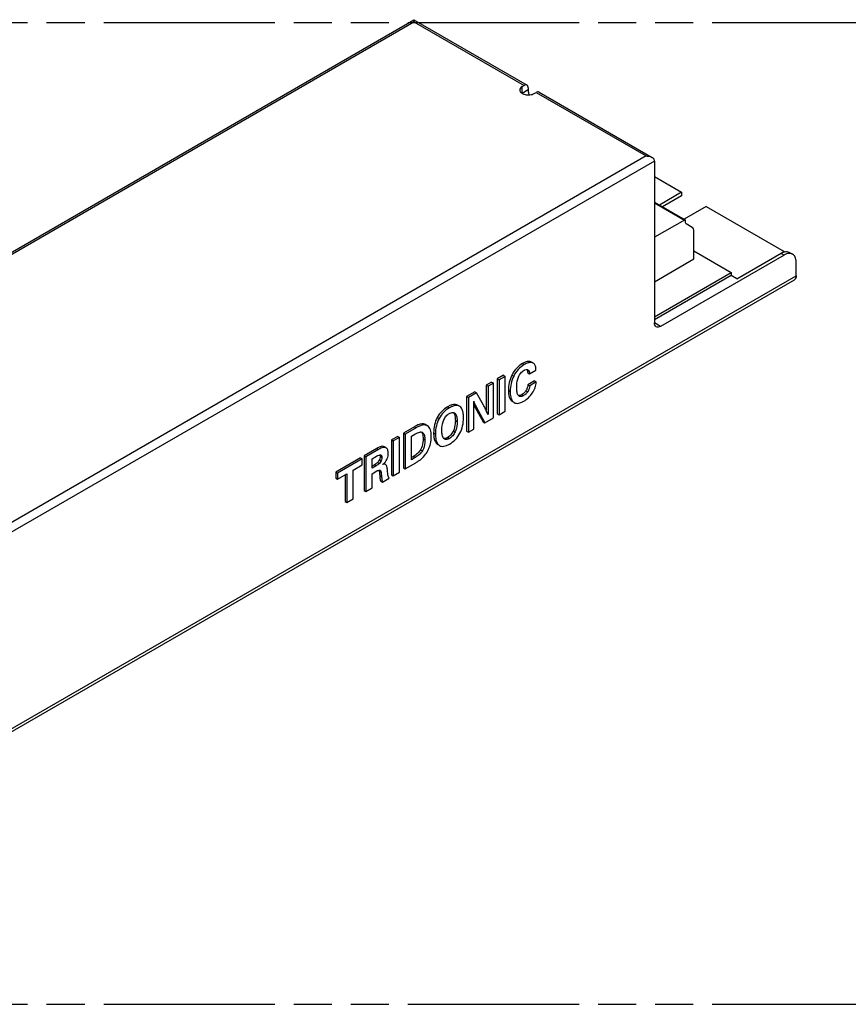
# Model space of a CAD drawing. Header units: millimetres. Extents: x 0 to 210, y 0 to 297.
# Tile 5 of 7: x 92 to 135, y 208 to 258. Entities that reach past the tile are written whole.
import ezdxf

# ---------------------------------------------------------------- set-up
doc = ezdxf.new("R2010")
doc.units = ezdxf.units.MM
doc.header["$LTSCALE"] = 19.36
doc.linetypes.add('PHANTOM', pattern=[0.8, 0.45, -0.05, 0.1, -0.05, 0.1, -0.05])
doc.layers.get('0').update_dxf_attribs({"linetype": 'CONTINUOUS'})
doc.layers.add('DEFAULT_3', color=7, linetype='PHANTOM')
doc.layers.add('Z_AXIS', color=7, linetype='CONTINUOUS')

msp = doc.modelspace()

# ---------------------------------------------------------------- linework, layer by layer
at = {"color": 7, "linetype": 'CONTINUOUS'}
for p, q in [((63.8869, 229.8075), (112.388, 257.8095)), ((112.3888, 257.8095), (118.1474, 254.4848)), ((117.9038, 254.4167), (117.9958, 254.4698)), ((118.2103, 254.3459), (118.2103, 254.2398)), ((118.5167, 254.0629), (118.6086, 254.116)), ((118.7603, 254.131), (124.5189, 250.8063)), ((124.6296, 250.6221), (124.6296, 242.3781)), ((131.2328, 245.8366), (124.936, 242.2012)), ((126.6458, 246.0436), (128.544, 244.9477)), ((128.8275, 244.6248), (131.0796, 245.9251)), ((131.5129, 245.968), (131.6661, 245.8796)), ((131.8456, 244.7752), (131.8456, 245.4828)), ((124.6296, 242.6877), (128.544, 244.9477)), ((128.544, 244.7885), (124.6296, 242.5285)), ((128.544, 244.9477), (128.544, 244.7885)), ((128.8275, 244.6248), (128.544, 244.7885)), ((69.2479, 208.488), (131.7559, 244.5768)), ((118.3721, 240.3842), (118.3448, 240.3977)), ((118.4378, 240.3464), (118.3721, 240.3843)), ((118.4639, 240.3311), (118.4367, 240.3446)), ((116.9453, 239.7107), (116.6291, 239.5281)), ((116.9453, 239.7107), (117.0372, 239.6576)), ((118.1798, 239.8432), (118.2717, 239.7901)), ((118.2717, 239.7901), (118.5961, 239.9774)), ((118.5961, 239.9774), (118.5961, 240.0119)), ((116.3392, 239.3608), (116.0706, 239.2057)), ((116.0706, 239.2057), (116.1625, 239.1526)), ((116.0706, 239.2057), (116.0706, 237.9149)), ((116.4311, 239.3077), (116.1625, 239.1526)), ((116.3392, 239.3608), (116.4311, 239.3077)), ((116.4311, 237.5386), (116.4311, 239.3077)), ((116.6291, 239.5281), (116.721, 239.475)), ((116.6291, 239.5281), (116.6291, 237.759)), ((117.0372, 239.6576), (116.721, 239.475)), ((116.721, 239.475), (116.721, 237.706)), ((117.0372, 237.8885), (117.0372, 239.6576)), ((118.5224, 239.425), (118.1899, 239.233)), ((118.1899, 239.233), (118.2819, 239.18)), ((118.6143, 239.3719), (118.2819, 239.18)), ((118.5224, 239.425), (118.6143, 239.3719)), ((115.4838, 238.8669), (115.0723, 238.6293)), ((115.5757, 238.8138), (115.1642, 238.5762)), ((115.4838, 238.8669), (115.5757, 238.8138)), ((115.9324, 238.187), (115.5757, 238.8138)), ((116.1625, 239.1526), (116.1625, 237.7162)), ((114.7048, 238.1352), (114.6128, 238.1883)), ((115.0723, 238.6293), (115.1642, 238.5762)), ((115.0723, 238.6293), (115.0723, 236.8602)), ((115.1642, 238.5762), (115.1642, 236.8071)), ((115.4328, 236.9622), (115.4328, 238.3925)), ((115.4422, 238.1912), (115.9094, 237.3436)), ((117.375, 238.3893), (117.4024, 238.3712)), ((117.4024, 238.3712), (117.466, 238.3345)), ((117.467, 238.3362), (117.4943, 238.3181)), ((114.7268, 238.1211), (114.7048, 238.1353)), ((115.5341, 238.1381), (116.0014, 237.2905)), ((116.6291, 237.759), (116.721, 237.706)), ((116.721, 237.706), (117.0372, 237.8885)), ((113.066, 237.1449), (112.9741, 237.1979)), ((115.9094, 237.3436), (116.0014, 237.2905)), ((116.0014, 237.2905), (116.4311, 237.5386)), ((112.4127, 237.0938), (111.8502, 236.769)), ((111.8502, 236.769), (111.9421, 236.716)), ((111.8502, 236.769), (111.8502, 235)), ((112.5046, 237.0407), (111.9421, 236.716)), ((111.9421, 236.716), (111.9421, 234.9469)), ((112.2583, 236.6127), (112.4367, 236.7157)), ((112.824, 236.805), (112.829, 236.8017)), ((113.0811, 237.1355), (113.0661, 237.1451)), ((115.0723, 236.8602), (115.1642, 236.8071)), ((115.1642, 236.8071), (115.4328, 236.9622)), ((111.5603, 236.6017), (111.2441, 236.4191)), ((111.2441, 236.4191), (111.336, 236.366)), ((111.2441, 236.4191), (111.2441, 234.65)), ((111.6522, 236.5486), (111.336, 236.366)), ((111.336, 236.366), (111.336, 234.597)), ((111.5603, 236.6017), (111.6522, 236.5486)), ((111.6522, 234.7795), (111.6522, 236.5486)), ((112.2583, 235.414), (112.2583, 236.6127)), ((113.576, 236.2006), (113.6018, 236.1837)), ((113.6018, 236.1837), (113.6671, 236.146)), ((110.4951, 235.9867), (109.8454, 235.6116)), ((110.587, 235.9336), (109.9373, 235.5585)), ((110.963, 236.0225), (110.8711, 236.0756)), ((110.9701, 236.0181), (110.9632, 236.0228)), ((113.6679, 236.1475), (113.6937, 236.1306)), ((109.667, 235.5086), (108.4051, 234.7801)), ((109.7589, 235.4555), (108.4971, 234.727)), ((109.2876, 234.8828), (109.7589, 235.1549)), ((109.667, 235.5086), (109.7589, 235.4555)), ((109.7589, 235.1549), (109.7589, 235.4555)), ((109.8454, 235.6116), (109.9373, 235.5585)), ((109.8454, 235.6116), (109.8454, 233.8425)), ((109.9373, 235.5585), (109.9373, 233.7894)), ((110.2535, 235.4553), (110.4897, 235.5916)), ((110.2535, 234.9785), (110.2535, 235.4553)), ((110.3795, 235.1574), (110.2535, 235.0846)), ((110.6914, 235.6526), (110.7082, 235.6456)), ((110.9471, 235.1677), (110.8552, 235.2208)), ((111.9421, 234.9469), (112.4864, 235.2611)), ((112.361, 235.5795), (112.2583, 235.5202)), ((112.4529, 235.5264), (112.2583, 235.414)), ((108.4051, 234.7801), (108.4971, 234.727)), ((108.4051, 234.7801), (108.4051, 234.4795)), ((108.4971, 234.727), (108.4971, 234.4264)), ((108.4971, 234.4264), (108.9724, 234.7008)), ((108.9724, 234.7008), (108.9724, 233.2323)), ((109.2876, 233.4143), (109.2876, 234.8828)), ((110.4715, 235.1043), (110.2535, 234.9785)), ((110.2535, 234.6939), (110.5069, 234.8402)), ((110.2535, 233.972), (110.2535, 234.6939)), ((111.336, 234.597), (111.6522, 234.7795)), ((111.8502, 235), (111.9421, 234.9469)), ((108.4051, 234.4795), (108.4971, 234.4264)), ((108.8805, 234.6478), (108.8805, 233.2854)), ((110.6887, 234.3294), (110.7806, 234.2763)), ((110.7806, 234.2763), (111.1252, 234.4752)), ((111.2441, 234.65), (111.336, 234.597)), ((109.8454, 233.8425), (109.9373, 233.7894)), ((109.9373, 233.7894), (110.2535, 233.972)), ((108.8805, 233.2854), (108.9724, 233.2323)), ((108.9724, 233.2323), (109.2876, 233.4143))]:
    msp.add_line(p, q, dxfattribs=at)
at = {"color": 9, "linetype": 'CONTINUOUS'}
for p, q in [((64.1898, 229.8798), (112.3884, 257.7071)), ((117.9038, 254.0629), (117.9038, 254.4167)), ((118.2103, 254.2398), (117.9038, 254.0629)), ((124.216, 250.8786), (76.0174, 223.0513)), ((124.6296, 250.6221), (76.0327, 222.5648)), ((131.0796, 245.9251), (131.2328, 245.8366)), ((69.3376, 208.6864), (131.8456, 244.7752)), ((124.936, 242.2012), (124.6296, 242.3781)), ((117.9142, 240.3071), (118.0062, 240.254)), ((118.3448, 240.3977), (118.4367, 240.3446)), ((117.3768, 239.7248), (117.4687, 239.6717)), ((117.1956, 238.9411), (117.2876, 238.888)), ((117.8808, 238.7293), (117.9727, 238.6763)), ((118.0896, 238.9263), (118.1815, 238.8732)), ((115.4422, 238.1912), (115.5341, 238.1381)), ((117.375, 238.3893), (117.467, 238.3362)), ((114.1053, 238.108), (114.1973, 238.0549)), ((114.3999, 237.8183), (114.4841, 237.7696)), ((113.5755, 237.5641), (113.6674, 237.511)), ((114.4955, 237.4106), (114.5875, 237.3575)), ((112.4127, 237.0938), (112.5046, 237.0407)), ((112.8239, 236.8047), (112.829, 236.8017)), ((113.3908, 236.7801), (113.4827, 236.727)), ((114.3942, 236.879), (114.4861, 236.8259)), ((112.8536, 236.4724), (112.9455, 236.4194)), ((113.576, 236.2006), (113.6679, 236.1475)), ((114.1053, 236.5496), (114.1973, 236.4965)), ((110.4951, 235.9867), (110.587, 235.9336)), ((112.7289, 235.9225), (112.8209, 235.8694)), ((110.3795, 235.1574), (110.4715, 235.1043)), ((110.5376, 235.2698), (110.6295, 235.2167)), ((110.6271, 235.4036), (110.719, 235.3505)), ((110.6633, 235.5738), (110.7552, 235.5207)), ((112.361, 235.5795), (112.4529, 235.5264)), ((110.6187, 234.8557), (110.7106, 234.8026)), ((110.6687, 234.8751), (110.679, 234.8691)), ((110.6447, 234.6144), (110.7366, 234.5613))]:
    msp.add_line(p, q, dxfattribs=at)
at = {"color": 7, "linetype": 'CONTINUOUS'}
for centre, radius, start, end in [((118.3427, 240.1153), 0.2478, 67.70627, 76.73342), ((116.3332, 238.6823), 1.0174, 207.72278, 208.86359), ((117.6554, 238.5864), 0.3132, 223.80856, 233.01129), ((114.3641, 237.6625), 0.1601, 59.94494, 67.0897), ((102.4985, 231.5296), 14.9993, 24.35931, 24.79327), ((113.8489, 236.3938), 0.3056, 224.22357, 233.68787), ((110.4562, 234.8249), 0.1653, 15.82365, 20.16876), ((110.4283, 234.817), 0.1943, 11.49152, 15.81589), ((110.6448, 234.8337), 0.0494, 60.05523, 67.50296)]:
    msp.add_arc(centre, radius, start, end, dxfattribs=at)
for points, knots in [([(112.3884, 257.8097), (112.3879, 257.8192), (112.389, 257.7413), (112.3881, 257.7318), (112.3884, 257.7071)], [0, 0, 0, 0, 0.2784382, 1, 1, 1, 1]), ([(117.9038, 254.4167), (117.868, 254.396), (117.8065, 254.3489), (117.7769, 254.2736), (117.7769, 254.2398)], [0, 0, 0, 0, 0.5507685, 1, 1, 1, 1]), ([(117.7769, 254.2398), (117.7769, 254.2148), (117.792, 254.1608), (117.8509, 254.0937), (117.9379, 254.0406), (118.0867, 253.9911), (118.2894, 253.9808), (118.4496, 254.0242), (118.5167, 254.0629)], [0, 0, 0, 0, 0.0871437, 0.1868505, 0.3045231, 0.438665, 0.7301272, 1, 1, 1, 1]), ([(118.2714, 253.9924), (118.2617, 254.0131), (118.2289, 254.0917), (118.2103, 254.1773), (118.2103, 254.2398)], [0, 0, 0, 0, 0.2673536, 1, 1, 1, 1]), ([(124.216, 250.8786), (124.2427, 250.8785), (124.3469, 250.873), (124.452, 250.845), (124.5194, 250.806)], [0, 0, 0, 0, 0.2554562, 1, 1, 1, 1]), ([(124.5194, 250.806), (124.5289, 250.8005), (124.5645, 250.778), (124.5965, 250.7486), (124.6143, 250.7229)], [0, 0, 0, 0, 0.2587254, 1, 1, 1, 1]), ([(124.6296, 250.6221), (124.6296, 250.6301), (124.6282, 250.6641), (124.6215, 250.6979), (124.6143, 250.7229)], [0, 0, 0, 0, 0.2357485, 1, 1, 1, 1]), ([(131.0796, 245.9251), (131.1176, 245.947), (131.1933, 245.9831), (131.3096, 246.0111), (131.4186, 246.0084), (131.4843, 245.9845), (131.5129, 245.968)], [0, 0, 0, 0, 0.2897714, 0.5490631, 0.7822224, 1, 1, 1, 1]), ([(131.6661, 245.8796), (131.6375, 245.8961), (131.5719, 245.9199), (131.4628, 245.9227), (131.3465, 245.8946), (131.2708, 245.8586), (131.2328, 245.8366)], [0, 0, 0, 0, 0.2177776, 0.4509369, 0.7102286, 1, 1, 1, 1]), ([(131.8456, 245.4828), (131.8456, 245.5267), (131.839, 245.6102), (131.8051, 245.725), (131.7482, 245.8181), (131.6947, 245.863), (131.6661, 245.8796)], [0, 0, 0, 0, 0.2897728, 0.5490651, 0.7822238, 1, 1, 1, 1]), ([(131.8456, 244.7752), (131.8456, 244.7338), (131.8356, 244.6569), (131.7851, 244.5937), (131.7559, 244.5768)], [0, 0, 0, 0, 0.5507641, 1, 1, 1, 1]), ([(124.7194, 242.1798), (124.6902, 242.1966), (124.6397, 242.2598), (124.6296, 242.3367), (124.6296, 242.3781)], [0, 0, 0, 0, 0.4492346, 1, 1, 1, 1]), ([(124.936, 242.2012), (124.9002, 242.1805), (124.8286, 242.1508), (124.7486, 242.1629), (124.7194, 242.1798)], [0, 0, 0, 0, 0.5507632, 1, 1, 1, 1]), ([(117.9142, 240.3071), (117.799, 240.2405), (117.5852, 240.0723), (117.4351, 239.8457), (117.3768, 239.7248)], [0, 0, 0, 0, 0.4978375, 1, 1, 1, 1]), ([(118.0062, 240.254), (117.8909, 240.1875), (117.6771, 240.0192), (117.527, 239.7926), (117.4687, 239.6717)], [0, 0, 0, 0, 0.4978375, 1, 1, 1, 1]), ([(118.3448, 240.3977), (118.3174, 240.4089), (118.254, 240.4218), (118.1501, 240.4103), (118.0342, 240.3714), (117.9557, 240.331), (117.9142, 240.3071)], [0, 0, 0, 0, 0.1955794, 0.4184054, 0.6835354, 1, 1, 1, 1]), ([(118.3588, 240.3629), (118.3053, 240.3674), (118.1793, 240.3446), (118.0673, 240.2893), (118.0062, 240.254)], [0, 0, 0, 0, 0.4319821, 1, 1, 1, 1]), ([(118.5961, 240.0119), (118.5961, 240.0491), (118.5919, 240.1177), (118.5682, 240.2109), (118.5264, 240.2843), (118.4857, 240.3187), (118.464, 240.3312)], [0, 0, 0, 0, 0.3091502, 0.5684718, 0.791822, 1, 1, 1, 1]), ([(117.3768, 239.7248), (117.3177, 239.6024), (117.2257, 239.3459), (117.1956, 239.075), (117.1956, 238.9411)], [0, 0, 0, 0, 0.5037899, 1, 1, 1, 1]), ([(117.4687, 239.6717), (117.4096, 239.5493), (117.3176, 239.2928), (117.2876, 239.022), (117.2876, 238.888)], [0, 0, 0, 0, 0.5037899, 1, 1, 1, 1]), ([(117.7094, 239.6181), (117.7384, 239.6929), (117.8148, 239.8291), (117.9354, 239.9285), (117.9981, 239.9647)], [0, 0, 0, 0, 0.5258522, 1, 1, 1, 1]), ([(117.9981, 239.9647), (118.0122, 239.9729), (118.0623, 239.9993), (118.124, 240.0163), (118.1635, 240.0053)], [0, 0, 0, 0, 0.2851228, 1, 1, 1, 1]), ([(118.1351, 240.0097), (118.1385, 240.0046), (118.1521, 239.981), (118.1608, 239.9549), (118.166, 239.9345)], [0, 0, 0, 0, 0.2236297, 1, 1, 1, 1]), ([(118.166, 239.9345), (118.1677, 239.9277), (118.1743, 239.8976), (118.178, 239.8669), (118.1798, 239.8432)], [0, 0, 0, 0, 0.2276816, 1, 1, 1, 1]), ([(118.1873, 239.9954), (118.217, 239.9782), (118.2477, 239.9263), (118.2651, 239.8532), (118.2701, 239.8116), (118.2717, 239.7901)], [0, 0, 0, 0, 0.4520052, 0.7164678, 1, 1, 1, 1]), ([(117.62, 239.08), (117.62, 239.1226), (117.6253, 239.3047), (117.6591, 239.4878), (117.7094, 239.6181)], [0, 0, 0, 0, 0.2339148, 1, 1, 1, 1]), ([(118.1899, 239.233), (118.1852, 239.1766), (118.1657, 239.0688), (118.1185, 238.9693), (118.0896, 238.9263)], [0, 0, 0, 0, 0.5224426, 1, 1, 1, 1]), ([(118.2819, 239.18), (118.2775, 239.1283), (118.259, 239.0206), (118.2131, 238.9202), (118.1815, 238.8732)], [0, 0, 0, 0, 0.4782364, 1, 1, 1, 1]), ([(118.4156, 238.8039), (118.4739, 238.8883), (118.5697, 239.0701), (118.6088, 239.2721), (118.6143, 239.3719)], [0, 0, 0, 0, 0.5064906, 1, 1, 1, 1]), ([(117.1956, 238.9411), (117.1956, 238.8773), (117.2012, 238.7603), (117.2327, 238.6015), (117.2877, 238.4757), (117.3442, 238.4125), (117.375, 238.3893)], [0, 0, 0, 0, 0.3195526, 0.5853337, 0.8068336, 1, 1, 1, 1]), ([(117.2876, 238.888), (117.2876, 238.7939), (117.2978, 238.6287), (117.3549, 238.4686), (117.3955, 238.4108)], [0, 0, 0, 0, 0.5712237, 1, 1, 1, 1]), ([(117.711, 238.674), (117.6899, 238.6962), (117.6584, 238.7552), (117.625, 238.8925), (117.62, 239.0039), (117.62, 239.08)], [0, 0, 0, 0, 0.2168386, 0.4605498, 1, 1, 1, 1]), ([(117.8808, 238.7293), (117.8648, 238.7201), (117.8107, 238.6919), (117.7471, 238.6749), (117.7046, 238.6813)], [0, 0, 0, 0, 0.3008198, 1, 1, 1, 1]), ([(117.9727, 238.6763), (117.9528, 238.6648), (117.9136, 238.6449), (117.8534, 238.6267), (117.796, 238.6249), (117.7615, 238.637), (117.7467, 238.6455)], [0, 0, 0, 0, 0.289323, 0.5515802, 0.7849782, 1, 1, 1, 1]), ([(118.0896, 238.9263), (118.0623, 238.8857), (118.0002, 238.8109), (117.9219, 238.7531), (117.8808, 238.7293)], [0, 0, 0, 0, 0.5075952, 1, 1, 1, 1]), ([(118.1815, 238.8732), (118.1532, 238.8311), (118.0907, 238.7565), (118.0122, 238.6991), (117.9727, 238.6763)], [0, 0, 0, 0, 0.5265487, 1, 1, 1, 1]), ([(117.9839, 238.3969), (118.0676, 238.4452), (118.2286, 238.5659), (118.3575, 238.7197), (118.4156, 238.8039)], [0, 0, 0, 0, 0.4859215, 1, 1, 1, 1]), ([(114.6128, 238.1883), (114.5821, 238.2061), (114.509, 238.2306), (114.3854, 238.2257), (114.2475, 238.1836), (114.1546, 238.1364), (114.1053, 238.108)], [0, 0, 0, 0, 0.1987577, 0.4191141, 0.681952, 1, 1, 1, 1]), ([(114.7048, 238.1352), (114.674, 238.153), (114.601, 238.1776), (114.4773, 238.1726), (114.3394, 238.1305), (114.2465, 238.0834), (114.1973, 238.0549)], [0, 0, 0, 0, 0.1987577, 0.4191141, 0.681952, 1, 1, 1, 1]), ([(115.4328, 238.3925), (115.4392, 238.3689), (115.4656, 238.2814), (115.5018, 238.1967), (115.5341, 238.1381)], [0, 0, 0, 0, 0.2680736, 1, 1, 1, 1]), ([(116.1153, 237.8195), (116.0821, 237.8913), (116.0235, 238.015), (115.961, 238.1368), (115.9324, 238.187)], [0, 0, 0, 0, 0.5779726, 1, 1, 1, 1]), ([(117.4943, 238.3181), (117.5239, 238.301), (117.5944, 238.2775), (117.7136, 238.2828), (117.8466, 238.3238), (117.9363, 238.3694), (117.9839, 238.3969)], [0, 0, 0, 0, 0.1982198, 0.4184733, 0.6815946, 1, 1, 1, 1]), ([(114.1053, 238.108), (113.9941, 238.0438), (113.7878, 237.8864), (113.6358, 237.676), (113.5755, 237.5641)], [0, 0, 0, 0, 0.5026054, 1, 1, 1, 1]), ([(114.1973, 238.0549), (114.086, 237.9907), (113.8797, 237.8333), (113.7277, 237.6229), (113.6674, 237.511)], [0, 0, 0, 0, 0.5026054, 1, 1, 1, 1]), ([(113.9107, 237.4371), (113.9426, 237.5079), (114.0195, 237.6366), (114.1346, 237.7342), (114.1952, 237.7692)], [0, 0, 0, 0, 0.5260961, 1, 1, 1, 1]), ([(114.1952, 237.7692), (114.2062, 237.7755), (114.2476, 237.7978), (114.2926, 237.8147), (114.3266, 237.8201)], [0, 0, 0, 0, 0.2681359, 1, 1, 1, 1]), ([(114.3266, 237.8201), (114.3355, 237.8215), (114.369, 237.825), (114.4037, 237.8196), (114.4264, 237.81)], [0, 0, 0, 0, 0.2672377, 1, 1, 1, 1]), ([(114.3948, 237.82), (114.3988, 237.8156), (114.4152, 237.7966), (114.4284, 237.775), (114.437, 237.7579)], [0, 0, 0, 0, 0.2366223, 1, 1, 1, 1]), ([(114.437, 237.7579), (114.4596, 237.7127), (114.4896, 237.5963), (114.4955, 237.4781), (114.4955, 237.4106)], [0, 0, 0, 0, 0.4280842, 1, 1, 1, 1]), ([(114.4841, 237.7696), (114.5297, 237.7226), (114.5803, 237.578), (114.5875, 237.4357), (114.5875, 237.3575)], [0, 0, 0, 0, 0.4561914, 1, 1, 1, 1]), ([(114.9138, 237.5508), (114.9138, 237.6178), (114.9081, 237.7401), (114.8752, 237.9052), (114.818, 238.0346), (114.7589, 238.0984), (114.7268, 238.1211)], [0, 0, 0, 0, 0.323644, 0.5903576, 0.8101412, 1, 1, 1, 1]), ([(112.9741, 237.1979), (112.9418, 237.2166), (112.8625, 237.2409), (112.7278, 237.2306), (112.574, 237.1803), (112.4689, 237.1263), (112.4127, 237.0938)], [0, 0, 0, 0, 0.1880657, 0.4054394, 0.6723392, 1, 1, 1, 1]), ([(113.066, 237.1449), (113.0338, 237.1635), (112.9544, 237.1878), (112.8197, 237.1776), (112.6659, 237.1272), (112.5608, 237.0732), (112.5046, 237.0407)], [0, 0, 0, 0, 0.1880657, 0.4054393, 0.6723391, 1, 1, 1, 1]), ([(113.5755, 237.5641), (113.5133, 237.4485), (113.4176, 237.1915), (113.3908, 236.9195), (113.3908, 236.7801)], [0, 0, 0, 0, 0.4849021, 1, 1, 1, 1]), ([(113.6674, 237.511), (113.6052, 237.3954), (113.5095, 237.1384), (113.4827, 236.8664), (113.4827, 236.727)], [0, 0, 0, 0, 0.4849021, 1, 1, 1, 1]), ([(113.8091, 236.9007), (113.8091, 236.9431), (113.8149, 237.1254), (113.8531, 237.3093), (113.9107, 237.4371)], [0, 0, 0, 0, 0.2323842, 1, 1, 1, 1]), ([(114.4955, 237.4106), (114.4955, 237.3606), (114.4884, 237.1798), (114.4485, 236.9984), (114.3942, 236.879)], [0, 0, 0, 0, 0.2757668, 1, 1, 1, 1]), ([(114.5875, 237.3575), (114.5875, 237.3154), (114.5815, 237.1348), (114.5437, 236.9524), (114.4861, 236.8259)], [0, 0, 0, 0, 0.2323478, 1, 1, 1, 1]), ([(114.7263, 236.7576), (114.789, 236.8749), (114.8859, 237.1348), (114.9138, 237.41), (114.9138, 237.5508)], [0, 0, 0, 0, 0.4855228, 1, 1, 1, 1]), ([(112.4367, 236.7157), (112.4791, 236.7402), (112.5618, 236.7834), (112.6511, 236.8143), (112.6951, 236.8213)], [0, 0, 0, 0, 0.5237093, 1, 1, 1, 1]), ([(112.6951, 236.8213), (112.7018, 236.8223), (112.7276, 236.8257), (112.7541, 236.8256), (112.7731, 236.8224)], [0, 0, 0, 0, 0.261037, 1, 1, 1, 1]), ([(112.7729, 236.8232), (112.7784, 236.8167), (112.8009, 236.7862), (112.8155, 236.7506), (112.8241, 236.7225)], [0, 0, 0, 0, 0.2237541, 1, 1, 1, 1]), ([(112.8241, 236.7225), (112.8351, 236.6867), (112.8501, 236.6033), (112.8536, 236.5191), (112.8536, 236.4724)], [0, 0, 0, 0, 0.4456856, 1, 1, 1, 1]), ([(112.829, 236.8017), (112.8804, 236.7689), (112.9238, 236.6675), (112.9427, 236.5345), (112.9455, 236.4584), (112.9455, 236.4194)], [0, 0, 0, 0, 0.4468777, 0.7142714, 1, 1, 1, 1]), ([(113.2709, 236.5974), (113.2709, 236.66), (113.265, 236.775), (113.2313, 236.9309), (113.1727, 237.0538), (113.1132, 237.1139), (113.0811, 237.1355)], [0, 0, 0, 0, 0.3176986, 0.5821699, 0.8038028, 1, 1, 1, 1]), ([(113.3908, 236.7801), (113.3908, 236.7125), (113.3965, 236.5887), (113.4289, 236.4213), (113.4853, 236.2896), (113.544, 236.224), (113.576, 236.2006)], [0, 0, 0, 0, 0.3230752, 0.5902597, 0.8105837, 1, 1, 1, 1]), ([(113.4827, 236.727), (113.4827, 236.6269), (113.4932, 236.4525), (113.5524, 236.2828), (113.5953, 236.2223)], [0, 0, 0, 0, 0.5747288, 1, 1, 1, 1]), ([(113.9104, 236.4923), (113.8649, 236.5386), (113.816, 236.6826), (113.8091, 236.8233), (113.8091, 236.9007)], [0, 0, 0, 0, 0.4561406, 1, 1, 1, 1]), ([(114.3942, 236.879), (114.3627, 236.8097), (114.2841, 236.6815), (114.1675, 236.5855), (114.1053, 236.5496)], [0, 0, 0, 0, 0.5143823, 1, 1, 1, 1]), ([(114.4861, 236.8259), (114.4538, 236.755), (114.3748, 236.6269), (114.2578, 236.5315), (114.1973, 236.4965)], [0, 0, 0, 0, 0.5269285, 1, 1, 1, 1]), ([(114.1973, 236.2107), (114.3081, 236.2747), (114.5146, 236.4329), (114.6659, 236.6445), (114.7263, 236.7576)], [0, 0, 0, 0, 0.4994128, 1, 1, 1, 1]), ([(112.8536, 236.4724), (112.8536, 236.4175), (112.8458, 236.2293), (112.7991, 236.0369), (112.7289, 235.9225)], [0, 0, 0, 0, 0.2903642, 1, 1, 1, 1]), ([(112.9455, 236.4194), (112.9455, 236.3758), (112.9394, 236.1877), (112.8969, 235.9933), (112.8209, 235.8694)], [0, 0, 0, 0, 0.2308095, 1, 1, 1, 1]), ([(113.189, 236.0978), (113.2024, 236.1393), (113.2489, 236.3019), (113.2709, 236.4719), (113.2709, 236.5974)], [0, 0, 0, 0, 0.2579106, 1, 1, 1, 1]), ([(113.6937, 236.1307), (113.7243, 236.113), (113.7969, 236.0886), (113.9197, 236.0938), (114.0564, 236.1358), (114.1485, 236.1825), (114.1973, 236.2107)], [0, 0, 0, 0, 0.1992034, 0.4197269, 0.6824906, 1, 1, 1, 1]), ([(113.9736, 236.4978), (113.9677, 236.4968), (113.9453, 236.4939), (113.9223, 236.4945), (113.906, 236.4976)], [0, 0, 0, 0, 0.264488, 1, 1, 1, 1]), ([(114.1973, 236.4965), (114.1753, 236.4838), (114.132, 236.4619), (114.0657, 236.4418), (114.0024, 236.44), (113.9643, 236.4534), (113.948, 236.4628)], [0, 0, 0, 0, 0.2893944, 0.5516296, 0.7849499, 1, 1, 1, 1]), ([(114.1053, 236.5496), (114.0938, 236.5429), (114.0522, 236.5205), (114.0071, 236.5034), (113.9736, 236.4978)], [0, 0, 0, 0, 0.2824017, 1, 1, 1, 1]), ([(110.4897, 235.5916), (110.5232, 235.611), (110.5736, 235.6371), (110.6426, 235.6567), (110.6766, 235.6569), (110.6914, 235.6526)], [0, 0, 0, 0, 0.5410558, 0.7844573, 1, 1, 1, 1]), ([(110.8711, 236.0756), (110.8278, 236.1005), (110.7308, 236.0943), (110.6088, 236.0482), (110.5349, 236.0097), (110.4951, 235.9867)], [0, 0, 0, 0, 0.3769481, 0.6527365, 1, 1, 1, 1]), ([(110.963, 236.0225), (110.9198, 236.0475), (110.8227, 236.0412), (110.7007, 235.9952), (110.6268, 235.9566), (110.587, 235.9336)], [0, 0, 0, 0, 0.3769467, 0.6527352, 1, 1, 1, 1]), ([(110.6509, 235.6555), (110.6518, 235.6533), (110.6554, 235.6434), (110.6579, 235.6331), (110.6593, 235.6252)], [0, 0, 0, 0, 0.23428, 1, 1, 1, 1]), ([(110.8894, 235.2613), (110.9489, 235.3251), (111.0482, 235.4721), (111.0796, 235.6472), (111.0796, 235.7326)], [0, 0, 0, 0, 0.5053714, 1, 1, 1, 1]), ([(111.0796, 235.7326), (111.0796, 235.7652), (111.0761, 235.8254), (111.0566, 235.9076), (111.0222, 235.9734), (110.9884, 236.0058), (110.9701, 236.0181)], [0, 0, 0, 0, 0.3076541, 0.5676572, 0.7923109, 1, 1, 1, 1]), ([(112.7289, 235.9225), (112.6866, 235.8535), (112.5766, 235.7221), (112.4373, 235.6235), (112.361, 235.5795)], [0, 0, 0, 0, 0.4784952, 1, 1, 1, 1]), ([(112.8209, 235.8694), (112.7742, 235.7934), (112.6617, 235.6633), (112.5221, 235.5663), (112.4529, 235.5264)], [0, 0, 0, 0, 0.5276922, 1, 1, 1, 1]), ([(112.9455, 235.6383), (112.9989, 235.7064), (113.0944, 235.8531), (113.162, 236.0146), (113.189, 236.0978)], [0, 0, 0, 0, 0.4971036, 1, 1, 1, 1]), ([(110.5376, 235.2698), (110.5174, 235.2496), (110.4661, 235.2094), (110.4109, 235.1755), (110.3795, 235.1574)], [0, 0, 0, 0, 0.4402928, 1, 1, 1, 1]), ([(110.6295, 235.2167), (110.6059, 235.1931), (110.5538, 235.1537), (110.4986, 235.12), (110.4715, 235.1043)], [0, 0, 0, 0, 0.5163615, 1, 1, 1, 1]), ([(110.6271, 235.4036), (110.6211, 235.3903), (110.5972, 235.3421), (110.5653, 235.2975), (110.5376, 235.2698)], [0, 0, 0, 0, 0.2705868, 1, 1, 1, 1]), ([(110.6633, 235.5738), (110.6633, 235.5591), (110.6604, 235.5009), (110.6449, 235.4433), (110.6271, 235.4036)], [0, 0, 0, 0, 0.2521848, 1, 1, 1, 1]), ([(110.719, 235.3505), (110.7134, 235.3381), (110.6896, 235.2898), (110.6579, 235.2451), (110.6295, 235.2167)], [0, 0, 0, 0, 0.2530997, 1, 1, 1, 1]), ([(110.7081, 235.6455), (110.7167, 235.6406), (110.7326, 235.626), (110.7525, 235.5834), (110.7552, 235.5462), (110.7552, 235.5207)], [0, 0, 0, 0, 0.213837, 0.4492629, 1, 1, 1, 1]), ([(110.7552, 235.5207), (110.7552, 235.5072), (110.7526, 235.449), (110.7374, 235.3913), (110.719, 235.3505)], [0, 0, 0, 0, 0.2313986, 1, 1, 1, 1]), ([(110.7927, 235.1715), (110.8015, 235.1787), (110.8353, 235.2069), (110.8672, 235.2374), (110.8894, 235.2613)], [0, 0, 0, 0, 0.2571458, 1, 1, 1, 1]), ([(110.9471, 235.1677), (110.9278, 235.1788), (110.8738, 235.1888), (110.8219, 235.1791), (110.7927, 235.1715)], [0, 0, 0, 0, 0.4247697, 1, 1, 1, 1]), ([(112.4864, 235.2611), (112.5342, 235.2887), (112.7027, 235.3936), (112.8571, 235.5254), (112.9455, 235.6383)], [0, 0, 0, 0, 0.2780679, 1, 1, 1, 1]), ([(110.5069, 234.8402), (110.5156, 234.8452), (110.5486, 234.8631), (110.5842, 234.877), (110.6113, 234.8818)], [0, 0, 0, 0, 0.2673141, 1, 1, 1, 1]), ([(110.6187, 234.8557), (110.6193, 234.8526), (110.6223, 234.8358), (110.6244, 234.8188), (110.626, 234.8048)], [0, 0, 0, 0, 0.1804539, 1, 1, 1, 1]), ([(110.626, 234.8048), (110.6274, 234.7929), (110.6343, 234.7295), (110.6401, 234.666), (110.6447, 234.6144)], [0, 0, 0, 0, 0.1878822, 1, 1, 1, 1]), ([(110.6274, 234.8839), (110.6306, 234.8841), (110.6429, 234.8845), (110.6554, 234.8828), (110.6637, 234.8793)], [0, 0, 0, 0, 0.2623581, 1, 1, 1, 1]), ([(110.679, 234.8691), (110.683, 234.865), (110.6985, 234.8455), (110.7068, 234.8212), (110.7106, 234.8026)], [0, 0, 0, 0, 0.2314594, 1, 1, 1, 1]), ([(110.7106, 234.8026), (110.7146, 234.7831), (110.7189, 234.7431), (110.7276, 234.6627), (110.733, 234.6019), (110.7366, 234.5613)], [0, 0, 0, 0, 0.2456901, 0.4959785, 1, 1, 1, 1]), ([(111.0481, 234.7868), (111.0445, 234.829), (111.0368, 234.9048), (111.0217, 235.0059), (111.0043, 235.0812), (110.9886, 235.1224), (110.979, 235.1373)], [0, 0, 0, 0, 0.3534758, 0.6371826, 0.8517859, 1, 1, 1, 1]), ([(111.0735, 234.5711), (111.0698, 234.5884), (111.065, 234.6239), (111.0564, 234.6958), (111.0513, 234.7503), (111.0481, 234.7868)], [0, 0, 0, 0, 0.2445458, 0.4942996, 1, 1, 1, 1]), ([(110.6447, 234.6144), (110.6502, 234.5527), (110.6582, 234.4704), (110.6747, 234.3756), (110.6833, 234.3421), (110.6887, 234.3294)], [0, 0, 0, 0, 0.6431391, 0.8569489, 1, 1, 1, 1]), ([(110.7366, 234.5613), (110.7422, 234.4996), (110.7501, 234.4173), (110.7666, 234.3225), (110.7753, 234.289), (110.7806, 234.2763)], [0, 0, 0, 0, 0.6431391, 0.8569489, 1, 1, 1, 1]), ([(111.1252, 234.4752), (111.1198, 234.482), (111.0979, 234.5109), (111.0793, 234.5439), (111.0735, 234.5711)], [0, 0, 0, 0, 0.2384301, 1, 1, 1, 1])]:
    msp.add_open_spline(points, degree=3, knots=knots, dxfattribs=at)
for points in [[(118.3996, 240.3565), (118.3862, 240.3597), (118.3725, 240.3618), (118.3588, 240.3629)], [(118.1635, 240.0053), (118.1718, 240.003), (118.1798, 239.9997), (118.1873, 239.9954)], [(117.7467, 238.6455), (117.7335, 238.6531), (117.7215, 238.663), (117.711, 238.674)], [(117.3955, 238.4108), (117.4058, 238.3963), (117.4171, 238.3824), (117.4294, 238.3696)], [(114.4443, 237.8011), (114.4589, 237.7926), (114.4723, 237.7818), (114.4841, 237.7696)], [(112.7731, 236.8224), (112.7835, 236.8207), (112.7938, 236.8181), (112.8036, 236.8144)], [(112.8036, 236.8144), (112.8106, 236.8117), (112.8174, 236.8085), (112.8239, 236.8048)], [(113.5953, 236.2223), (113.6057, 236.2076), (113.6173, 236.1936), (113.6299, 236.1806)], [(113.948, 236.4628), (113.9342, 236.4708), (113.9216, 236.4809), (113.9104, 236.4923)], [(110.6593, 235.6252), (110.6607, 235.6172), (110.6617, 235.6091), (110.6623, 235.601)], [(110.6623, 235.601), (110.663, 235.592), (110.6633, 235.5829), (110.6633, 235.5738)], [(110.979, 235.1373), (110.971, 235.1496), (110.9598, 235.1604), (110.9471, 235.1677)], [(110.6113, 234.8818), (110.6166, 234.8828), (110.622, 234.8835), (110.6274, 234.8839)], [(110.6695, 234.8765), (110.673, 234.8745), (110.6762, 234.872), (110.679, 234.8691)]]:
    msp.add_open_spline(points, degree=3, dxfattribs=at)
at = {"layer": 'DEFAULT_3', "color": 7, "linetype": 'PHANTOM'}
for p, q in [((50.1286, 257.68), (150.1286, 257.68)), ((50.1286, 207.68), (150.1286, 207.68))]:
    msp.add_line(p, q, dxfattribs=at)
at = {"layer": 'Z_AXIS', "color": 9, "linetype": 'CONTINUOUS'}
for p, q in [((112.3884, 257.7071), (117.9958, 254.4698)), ((118.6086, 254.116), (124.216, 250.8786)), ((124.6296, 248.4991), (126.1555, 247.6181))]:
    msp.add_line(p, q, dxfattribs=at)
at = {"layer": 'Z_AXIS', "color": 7, "linetype": 'CONTINUOUS'}
for p, q in [((124.6296, 249.8258), (126.0084, 249.0297)), ((126.0084, 249.0297), (124.8849, 248.381)), ((126.0084, 248.8528), (125.0381, 248.2926)), ((126.0084, 249.0297), (126.0084, 248.8528)), ((124.6296, 248.5284), (126.1989, 247.6224)), ((127.2647, 248.3044), (126.1412, 247.6557)), ((127.2647, 248.3044), (131.2328, 246.0135)), ((126.1555, 247.6181), (124.6296, 246.7371)), ((126.2168, 247.4851), (126.2168, 247.5827)), ((126.5561, 247.2453), (126.2438, 247.4256)), ((126.6458, 245.6367), (126.6458, 247.047)), ((131.2328, 246.0135), (131.0796, 245.9251)), ((131.2328, 246.0135), (131.2328, 245.9902)), ((124.6296, 244.4727), (126.6458, 245.6367))]:
    msp.add_line(p, q, dxfattribs=at)
for points, knots in [([(118.1474, 254.4848), (118.127, 254.4966), (118.071, 254.5051), (118.0209, 254.4842), (117.9958, 254.4698)], [0, 0, 0, 0, 0.449216, 1, 1, 1, 1]), ([(118.2103, 254.3459), (118.2103, 254.3749), (118.2032, 254.4287), (118.1679, 254.473), (118.1474, 254.4848)], [0, 0, 0, 0, 0.5507862, 1, 1, 1, 1]), ([(118.7603, 254.131), (118.7398, 254.1428), (118.6838, 254.1513), (118.6337, 254.1304), (118.6086, 254.116)], [0, 0, 0, 0, 0.449216, 1, 1, 1, 1]), ([(126.1989, 247.6224), (126.196, 247.624), (126.1817, 247.6293), (126.1656, 247.6239), (126.1555, 247.6181)], [0, 0, 0, 0, 0.220859, 1, 1, 1, 1]), ([(126.2168, 247.5827), (126.2168, 247.5871), (126.2158, 247.6018), (126.208, 247.6172), (126.1989, 247.6224)], [0, 0, 0, 0, 0.2949656, 1, 1, 1, 1]), ([(126.2438, 247.4256), (126.235, 247.4306), (126.2198, 247.4496), (126.2168, 247.4727), (126.2168, 247.4851)], [0, 0, 0, 0, 0.4492429, 1, 1, 1, 1]), ([(126.6458, 247.047), (126.6458, 247.0883), (126.6358, 247.1652), (126.5853, 247.2284), (126.5561, 247.2453)], [0, 0, 0, 0, 0.5507514, 1, 1, 1, 1])]:
    msp.add_open_spline(points, degree=3, knots=knots, dxfattribs=at)

doc.saveas('drawing.dxf')
